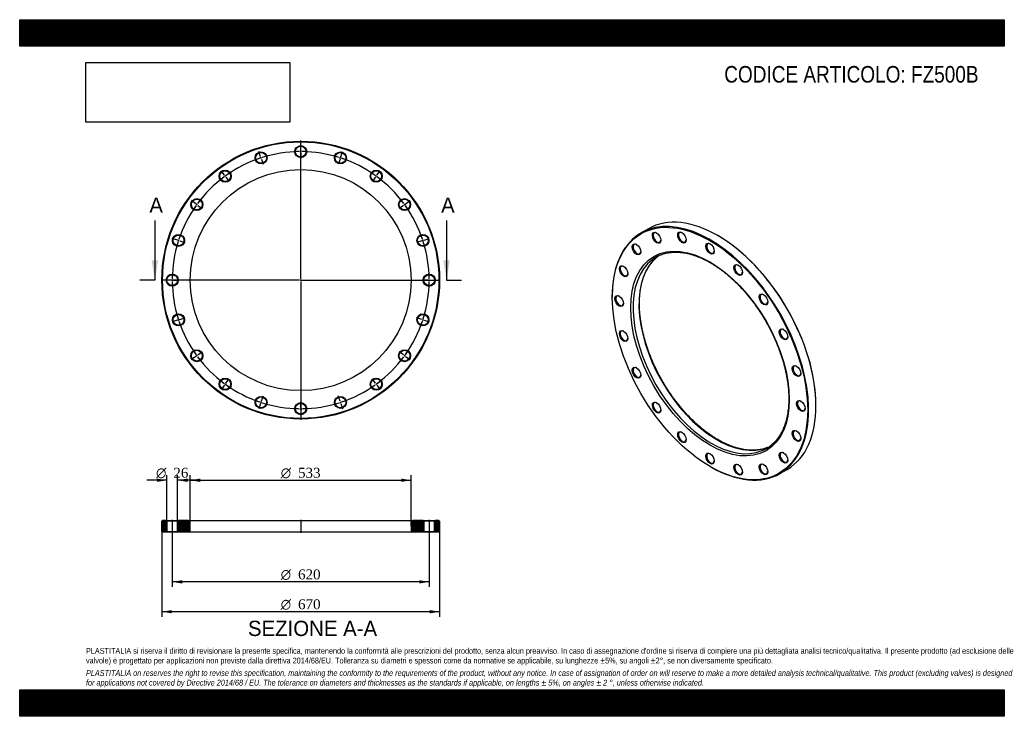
# Model space of a CAD drawing. Header units: millimetres. Extents: x 0 to 2376, y 0 to 1680.
import ezdxf
from ezdxf.enums import TextEntityAlignment as Align
from ezdxf.lldxf.tags import DXFTag

# ---------------------------------------------------------------- set-up
doc = ezdxf.new("R2010")
doc.units = ezdxf.units.MM
doc.header["$LTSCALE"] = 8
for name, color, linetype in [('Default', 7, 'Continuous'), ('DV2_Default', 7, 'Continuous'), ('DV3_Default', 7, 'Continuous'), ('FZ500B', 7, 'Continuous')]:
    doc.layers.add(name, color=color, linetype=linetype)
doc.styles.add('SEACAD_Solid_Edge_ANSI', font='seans.ttf')
doc.styles.add('SEACAD_Solid_Edge_ANSI1_Symbols', font='semeca1.ttf')
doc.styles.add('SEACAD_Times_New_Roman', font='times.ttf')
tags = doc.linetypes.add('CENTER2', pattern=[28.575, 19.05, -3.175, 3.175, -3.175]).pattern_tags.tags
tags[10:11] = [DXFTag(74, 4), DXFTag(75, 0), DXFTag(340, '0'), DXFTag(46, 0.0), DXFTag(50, 0.0), DXFTag(44, 0.0), DXFTag(45, 0.0)]
tags[8:9] = [DXFTag(74, 4), DXFTag(75, 0), DXFTag(340, '0'), DXFTag(46, 0.0), DXFTag(50, 0.0), DXFTag(44, 0.0), DXFTag(45, 0.0)]
tags[6:7] = [DXFTag(74, 4), DXFTag(75, 0), DXFTag(340, '0'), DXFTag(46, 0.0), DXFTag(50, 0.0), DXFTag(44, 0.0), DXFTag(45, 0.0)]
tags[4:5] = [DXFTag(74, 4), DXFTag(75, 0), DXFTag(340, '0'), DXFTag(46, 0.0), DXFTag(50, 0.0), DXFTag(44, 0.0), DXFTag(45, 0.0)]
picture_1 = doc.add_image_def('image1.jpg', size_in_pixel=(4302, 1260))

# ---------------------------------------------------------------- blocks, each defined once
blk = doc.blocks.new('SE')
at = {"layer": 'FZ500B', "color": 7, "linetype": 'Continuous'}
for p, q in [((1517.1, 1175.8), (1499.4, 1165.6)), ((1685.6, 1158.6), (1684.6, 1159.2)), ((1430, 1012.2), (1430, 1011)), ((1921.5, 748.9), (1921.5, 750.1)), ((1665.8, 602.5), (1666.9, 601.9)), ((1834.4, 585.3), (1852.1, 595.5))]:
    blk.add_line(p, q, dxfattribs=at)
for centre, major_axis in [((1665.8, 874.8), (-166.8, 288.8)), ((1537, 1154), (7.3, -12.6)), ((1598.1, 1154.7), (7.3, -12.6)), ((1665.8, 874.8), (135.3, -234.3)), ((1488.5, 1126), (7.3, -12.6)), ((1665.8, 1128), (7.3, -12.6)), ((1457.4, 1073.4), (7.3, -12.6)), ((1733.6, 1076.5), (7.3, -12.6)), ((1446.6, 1001.4), (7.3, -12.6)), ((1794.7, 1005.2), (7.3, -12.6)), ((1457.4, 917), (7.3, -12.6)), ((1843.2, 921.2), (7.3, -12.6)), ((1488.5, 828.5), (7.3, -12.6)), ((1874.3, 832.7), (7.3, -12.6)), ((1885, 748.3), (7.3, -12.6)), ((1537, 744.5), (7.3, -12.6)), ((1874.3, 676.3), (7.3, -12.6)), ((1598.1, 673.2), (7.3, -12.6)), ((1665.8, 621.7), (7.3, -12.6)), ((1843.2, 623.7), (7.3, -12.6)), ((1733.6, 595), (7.3, -12.6)), ((1794.7, 595.7), (7.3, -12.6))]:
    blk.add_ellipse(centre, major_axis=major_axis, ratio=0.57735, dxfattribs=at)
for centre, major_axis, start_param, end_param in [((1684.6, 885.7), (-167.5, 290.1), 3.141593, 6.283185), ((1666.9, 875.5), (167.5, -290.1), 0, 3.926991), ((1538.1, 1154.6), (-6.5, 11.3), 0, 3.870845), ((1538.1, 1154.6), (-6.5, 11.3), 5.553933, 6.283185), ((1599.2, 1155.3), (-6.5, 11.3), 0, 3.870845), ((1599.2, 1155.3), (-6.5, 11.3), 5.553933, 6.283185), ((1666.9, 1128.6), (-6.5, 11.3), 5.553933, 6.283185), ((1685.6, 886.3), (166.8, -288.8), 0.785398, 2.356194), ((1489.6, 1126.6), (-6.5, 11.3), 0, 3.870845), ((1489.6, 1126.6), (-6.5, 11.3), 5.553933, 6.283185), ((1666.9, 1128.6), (-6.5, 11.3), 0, 3.870845), ((1668.7, 876.5), (-133.3, 230.8), 0.072971, 3.06788), ((1682.8, 884.6), (133.3, -230.8), 3.213414, 6.208783), ((1668.7, 876.5), (-133.3, 230.8), 0, 0.072971), ((1668.7, 876.5), (-133.3, 230.8), 6.209557, 6.283185), ((1682.8, 884.6), (133.3, -230.8), 3.194684, 3.213414), ((1458.4, 1074), (-6.5, 11.3), 0, 3.870845), ((1458.4, 1074), (-6.5, 11.3), 5.553933, 6.283185), ((1734.6, 1077.1), (-6.5, 11.3), 0, 3.870845), ((1734.6, 1077.1), (-6.5, 11.3), 5.553933, 6.283185), ((1447.7, 1002), (-6.5, 11.3), 0, 3.870845), ((1447.7, 1002), (-6.5, 11.3), 5.553933, 6.283185), ((1795.7, 1005.8), (-6.5, 11.3), 0, 3.870845), ((1795.7, 1005.8), (-6.5, 11.3), 5.553933, 6.283185), ((1458.4, 917.6), (-6.5, 11.3), 0, 3.870845), ((1458.4, 917.6), (-6.5, 11.3), 5.553933, 6.283185), ((1844.2, 921.8), (-6.5, 11.3), 0, 3.870845), ((1844.2, 921.8), (-6.5, 11.3), 5.553933, 6.283185), ((1489.6, 829.1), (-6.5, 11.3), 0, 3.870845), ((1489.6, 829.1), (-6.5, 11.3), 5.553933, 6.283185), ((1875.4, 833.3), (-6.5, 11.3), 0, 3.870845), ((1875.4, 833.3), (-6.5, 11.3), 5.553933, 6.283185), ((1886.1, 748.9), (-6.5, 11.3), 5.553933, 6.283185), ((1538.1, 745.1), (-6.5, 11.3), 0, 3.870845), ((1538.1, 745.1), (-6.5, 11.3), 5.553933, 6.283185), ((1886.1, 748.9), (-6.5, 11.3), 0, 3.870845), ((1875.4, 676.9), (-6.5, 11.3), 5.553933, 6.283185), ((1599.2, 673.8), (-6.5, 11.3), 0, 3.870845), ((1599.2, 673.8), (-6.5, 11.3), 5.553933, 6.283185), ((1875.4, 676.9), (-6.5, 11.3), 0, 3.870845), ((1668.7, 876.5), (-133.3, 230.8), 3.06788, 3.21207), ((1682.8, 884.6), (133.3, -230.8), -0.074402, -0.053091), ((1666.9, 622.3), (-6.5, 11.3), 0, 3.870845), ((1666.9, 622.3), (-6.5, 11.3), 5.553933, 6.283185), ((1844.2, 624.3), (-6.5, 11.3), 0, 3.870845), ((1844.2, 624.3), (-6.5, 11.3), 5.553933, 6.283185), ((1666.9, 875.5), (167.5, -290.1), 5.497787, 6.283185), ((1734.6, 595.6), (-6.5, 11.3), 0, 3.870845), ((1734.6, 595.6), (-6.5, 11.3), 5.553933, 6.283185), ((1795.7, 596.3), (-6.5, 11.3), 0, 3.870845), ((1795.7, 596.3), (-6.5, 11.3), 5.553933, 6.283185)]:
    blk.add_ellipse(centre, major_axis=major_axis, ratio=0.57735, start_param=start_param, end_param=end_param, dxfattribs=at)
for points, knots in [([(1545.3, 1112.1), (1546.3, 1112.5), (1548.9, 1113.6), (1553.7, 1115.3), (1559.6, 1116.8), (1565.6, 1118.1), (1571.9, 1118.9), (1578.2, 1119.4), (1584.7, 1119.5), (1591.3, 1119.2), (1598.1, 1118.5), (1604.9, 1117.5), (1611.9, 1116.1), (1618.9, 1114.4), (1626, 1112.3), (1633.2, 1109.8), (1640.4, 1107), (1647.7, 1103.8), (1655, 1100.2), (1662.4, 1096.4), (1669.7, 1092.1), (1677.1, 1087.6), (1684.4, 1082.7), (1691.8, 1077.5), (1699, 1072), (1706.3, 1066.2), (1713.5, 1060.1), (1720.6, 1053.7), (1727.6, 1047.1), (1734.6, 1040.1), (1741.4, 1033), (1748.2, 1025.5), (1754.8, 1017.9), (1761.3, 1010), (1767.6, 1001.9), (1773.8, 993.7), (1779.8, 985.2), (1785.7, 976.6), (1791.3, 967.8), (1796.8, 958.9), (1802.1, 949.8), (1807.1, 940.7), (1812, 931.4), (1816.6, 922), (1821, 912.6), (1825.2, 903.1), (1829.1, 893.6), (1832.8, 884.1), (1836.2, 874.5), (1839.4, 865), (1842.3, 855.5), (1844.9, 846), (1847.3, 836.5), (1849.4, 827.1), (1851.2, 817.8), (1852.7, 808.6), (1853.9, 799.5), (1854.9, 790.5), (1855.5, 781.6), (1855.9, 772.9), (1856, 764.4), (1855.8, 756), (1855.3, 747.8), (1854.5, 739.9), (1853.5, 732.1), (1852.1, 724.6), (1850.5, 717.2), (1848.6, 710.2), (1846.5, 703.4), (1844.1, 696.9), (1841.4, 690.6), (1838.4, 684.6), (1835.2, 678.9), (1831.7, 673.6), (1828, 668.5), (1824, 663.7), (1819.8, 659.3), (1815.4, 655.3), (1812.3, 652.6), (1810.7, 651.5), (1810.7, 651.5)], [0, 0, 0, 0, 0.006526, 0.019774, 0.033006, 0.046218, 0.059407, 0.072574, 0.085717, 0.098839, 0.111941, 0.125027, 0.1381, 0.15116, 0.164213, 0.177258, 0.190299, 0.203337, 0.216373, 0.229409, 0.242444, 0.25548, 0.268517, 0.281555, 0.294595, 0.307637, 0.32068, 0.333726, 0.346774, 0.359823, 0.372874, 0.385927, 0.398981, 0.412037, 0.425094, 0.438152, 0.45121, 0.46427, 0.47733, 0.49039, 0.503451, 0.516512, 0.529572, 0.542632, 0.555692, 0.568751, 0.581809, 0.594865, 0.607921, 0.620975, 0.634028, 0.647079, 0.660128, 0.673176, 0.686221, 0.699264, 0.712305, 0.725343, 0.73838, 0.751414, 0.764447, 0.777478, 0.790508, 0.803537, 0.816567, 0.829597, 0.84263, 0.855667, 0.86871, 0.88176, 0.89482, 0.907893, 0.920982, 0.934089, 0.947217, 0.960367, 0.973542, 0.98674, 0.999961, 1, 1, 1, 1]), ([(1684.8, 667.2), (1683.4, 668.1), (1679.9, 670.1), (1673.6, 674.1), (1666.3, 679), (1658.9, 684.2), (1651.6, 689.7), (1644.4, 695.6), (1637.2, 701.7), (1630.1, 708.1), (1623.1, 714.8), (1616.1, 721.8), (1609.3, 729), (1602.6, 736.4), (1596, 744.1), (1589.5, 752), (1583.2, 760.1), (1577, 768.4), (1571, 776.9), (1565.2, 785.5), (1559.6, 794.3), (1554.1, 803.2), (1548.8, 812.3), (1543.8, 821.5), (1539, 830.8), (1534.4, 840.1), (1530, 849.5), (1525.8, 859), (1521.9, 868.5), (1518.3, 878.1), (1514.9, 887.6), (1511.8, 897.2), (1508.9, 906.7), (1506.3, 916.2), (1504, 925.7), (1501.9, 935), (1500.1, 944.3), (1498.7, 953.5), (1497.5, 962.6), (1496.5, 971.6), (1495.9, 980.5), (1495.6, 989.1), (1495.5, 997.7), (1495.7, 1006), (1496.3, 1014.2), (1497.1, 1022.1), (1498.1, 1029.9), (1499.5, 1037.4), (1501.1, 1044.7), (1503.1, 1051.7), (1505.3, 1058.5), (1507.7, 1065), (1510.4, 1071.2), (1513.4, 1077.1), (1516.7, 1082.8), (1520.2, 1088.1), (1523.9, 1093.2), (1527.9, 1097.9), (1532.1, 1102.3), (1536.4, 1106.2), (1539.1, 1108.3), (1540.6, 1109.5)], [0, 0, 0, 0, 0.008983, 0.026078, 0.043175, 0.060274, 0.077375, 0.094478, 0.111584, 0.128693, 0.145804, 0.162918, 0.180034, 0.197151, 0.214271, 0.231393, 0.248516, 0.265641, 0.282766, 0.299893, 0.31702, 0.334148, 0.351276, 0.368404, 0.385532, 0.402659, 0.419786, 0.436911, 0.454035, 0.471158, 0.48828, 0.505399, 0.522517, 0.539632, 0.556745, 0.573855, 0.590962, 0.608067, 0.625168, 0.642267, 0.659363, 0.676456, 0.693547, 0.710636, 0.727724, 0.744811, 0.761899, 0.778988, 0.79608, 0.813177, 0.830282, 0.847398, 0.864527, 0.881673, 0.898841, 0.916032, 0.933252, 0.950501, 0.967782, 0.985094, 1, 1, 1, 1]), ([(1806.1, 649), (1805.3, 648.6), (1803, 647.6), (1798.4, 646.1), (1792.6, 644.4), (1786.5, 643.2), (1780.3, 642.3), (1774, 641.8), (1767.5, 641.7), (1760.9, 641.9), (1754.2, 642.5), (1747.3, 643.5), (1740.4, 644.8), (1733.4, 646.5), (1726.3, 648.6), (1719.1, 651), (1711.9, 653.8), (1704.6, 657), (1697.3, 660.5), (1690.5, 664), (1686.7, 666.2), (1684.8, 667.2)], [0, 0, 0, 0, 0.020347, 0.076305, 0.132199, 0.188011, 0.24373, 0.299349, 0.354871, 0.410302, 0.46565, 0.520928, 0.576145, 0.631313, 0.686444, 0.741546, 0.796627, 0.851695, 0.906754, 0.96181, 1, 1, 1, 1])]:
    blk.add_open_spline(points, degree=3, knots=knots, dxfattribs=at)
blk = doc.blocks.new('SE1')
at = {"layer": 'Default', "color": 7, "linetype": 'CENTER2'}
for start, end in [(90.5545, 107.4455), (72.5545, 89.4455), (108.5545, 125.4455), (54.5545, 71.4455), (126.5545, 143.4455), (36.5545, 53.4455), (144.5545, 161.4455), (18.5545, 35.4455), (162.5545, 179.4455), (0.5545, 17.4455), (180.5545, 197.4455), (342.5545, 359.4455), (198.5545, 215.4455), (324.5545, 341.4455), (216.5545, 233.4455), (306.5545, 323.4455), (234.5545, 251.4455), (288.5545, 305.4455), (252.5545, 269.4455), (270.5545, 287.4455)]:
    blk.add_arc((678.1, 1051.9), 310, start, end, dxfattribs=at)
at = {"layer": 'DV2_Default', "color": 7, "linetype": 'CENTER2'}
for p, q in [((678.1, 1054.9), (678.1, 1388.6)), ((678.1, 1364.9), (678.1, 1378.1)), ((581.4, 1349.6), (577.3, 1362.2)), ((678.1, 1360.4), (678.1, 1363.4)), ((678.1, 1358.9), (678.1, 1345.6)), ((774.9, 1349.6), (779, 1362.2)), ((582.8, 1345.3), (581.9, 1348.1)), ((583.3, 1343.9), (587.4, 1331.3)), ((773, 1343.9), (768.9, 1331.3)), ((773.5, 1345.3), (774.4, 1348.1)), ((494.2, 1305.1), (486.4, 1315.8)), ((862.1, 1305.1), (869.9, 1315.8)), ((496.8, 1301.5), (495.1, 1303.9)), ((497.7, 1300.3), (505.5, 1289.5)), ((858.6, 1300.3), (850.8, 1289.5)), ((859.5, 1301.5), (861.2, 1303.9)), ((424.9, 1235.9), (414.2, 1243.7)), ((931.4, 1235.9), (942.1, 1243.7)), ((428.6, 1233.2), (426.1, 1235)), ((429.8, 1232.3), (440.5, 1224.5)), ((926.5, 1232.3), (915.8, 1224.5)), ((927.7, 1233.2), (930.2, 1235)), ((380.5, 1148.6), (367.9, 1152.7)), ((384.7, 1147.2), (381.9, 1148.1)), ((386.2, 1146.8), (398.8, 1142.7)), ((970.1, 1146.8), (957.5, 1142.7)), ((971.5, 1147.2), (974.4, 1148.1)), ((975.8, 1148.6), (988.4, 1152.7)), ((675.1, 1051.9), (341.4, 1051.9)), ((365.1, 1051.9), (351.9, 1051.9)), ((369.6, 1051.9), (366.6, 1051.9)), ((371.1, 1051.9), (384.4, 1051.9)), ((679.6, 1051.9), (676.6, 1051.9)), ((678.1, 1053.4), (678.1, 1050.4)), ((678.1, 1048.9), (678.1, 715.1)), ((681.1, 1051.9), (1014.9, 1051.9)), ((985.1, 1051.9), (971.9, 1051.9)), ((985.1, 1051.9), (973.4, 1051.9)), ((986.6, 1051.9), (989.6, 1051.9)), ((986.6, 1051.9), (989.6, 1051.9)), ((991.1, 1051.9), (1002.9, 1051.9)), ((991.1, 1051.9), (1004.4, 1051.9)), ((380.5, 955.2), (367.9, 951.1)), ((384.7, 956.6), (381.9, 955.6)), ((386.2, 957), (398.8, 961.1)), ((970.1, 957), (957.5, 961.1)), ((971.5, 956.6), (974.4, 955.6)), ((975.8, 955.2), (988.4, 951.1)), ((429.8, 871.4), (440.5, 879.2)), ((926.5, 871.4), (915.8, 879.2)), ((424.9, 867.9), (414.2, 860.1)), ((428.6, 870.6), (426.1, 868.8)), ((927.7, 870.6), (930.2, 868.8)), ((931.4, 867.9), (942.1, 860.1)), ((497.7, 803.5), (505.5, 814.2)), ((858.6, 803.5), (850.8, 814.2)), ((494.2, 798.7), (486.4, 787.9)), ((496.8, 802.3), (495.1, 799.9)), ((859.5, 802.3), (861.2, 799.9)), ((862.1, 798.7), (869.9, 787.9)), ((583.3, 759.9), (587.4, 772.5)), ((773, 759.9), (768.9, 772.5)), ((581.4, 754.2), (577.3, 741.6)), ((582.8, 758.5), (581.9, 755.6)), ((678.1, 744.9), (678.1, 758.1)), ((678.1, 743.4), (678.1, 740.4)), ((678.1, 738.9), (678.1, 725.6)), ((773.5, 758.5), (774.4, 755.6)), ((774.9, 754.2), (779, 741.6))]:
    blk.add_line(p, q, dxfattribs=at)
for start, end in [(90.5545, 93.0034), (89.7228, 90.2772), (86.9966, 89.4455), (108.5545, 111.0034), (107.7228, 108.2772), (104.9966, 107.4455), (72.5545, 75.0034), (71.7228, 72.2772), (68.9966, 71.4455), (122.9966, 125.4455), (54.5545, 57.0034), (126.5545, 129.0034), (125.7228, 126.2772), (53.7228, 54.2772), (50.9966, 53.4455), (140.9966, 143.4455), (36.5545, 39.0034), (144.5545, 147.0034), (143.7228, 144.2772), (35.7228, 36.2772), (32.9966, 35.4455), (162.5545, 165.0034), (161.7228, 162.2772), (158.9966, 161.4455), (18.5545, 21.0034), (17.7228, 18.2772), (14.9966, 17.4455), (179.7228, 180.2772), (176.9966, 179.4455), (180.5545, 183.0034), (0.5545, 3.0034), (356.9966, 359.4455), (0.5545, 2.7262), (357.2738, 359.4455), (359.7228, 0.2772), (359.7228, 0.2772), (194.9966, 197.4455), (197.7228, 198.2772), (198.5545, 201.0034), (338.9966, 341.4455), (341.7228, 342.2772), (342.5545, 345.0034), (212.9966, 215.4455), (324.5545, 327.0034), (215.7228, 216.2772), (216.5545, 219.0034), (320.9966, 323.4455), (323.7228, 324.2772), (230.9966, 233.4455), (306.5545, 309.0034), (233.7228, 234.2772), (234.5545, 237.0034), (302.9966, 305.4455), (305.7228, 306.2772), (248.9966, 251.4455), (288.5545, 291.0034), (251.7228, 252.2772), (252.5545, 255.0034), (266.9966, 269.4455), (269.7228, 270.2772), (270.5545, 273.0034), (284.9966, 287.4455), (287.7228, 288.2772)]:
    blk.add_arc((678.1, 1051.9), 310, start, end, dxfattribs=at)
at = {"layer": 'FZ500B', "color": 7, "linetype": 'Continuous'}
for centre, radius in [((678.1, 1051.9), 335), ((678.1, 1051.9), 333.5), ((582.4, 1346.7), 14.5), ((582.4, 1346.7), 13), ((678.1, 1361.9), 14.5), ((678.1, 1361.9), 13), ((773.9, 1346.7), 14.5), ((773.9, 1346.7), 13), ((678.1, 1051.9), 266.5), ((495.9, 1302.7), 14.5), ((495.9, 1302.7), 13), ((860.4, 1302.7), 14.5), ((860.4, 1302.7), 13), ((427.4, 1234.1), 14.5), ((427.4, 1234.1), 13), ((928.9, 1234.1), 14.5), ((928.9, 1234.1), 13), ((383.3, 1147.7), 14.5), ((383.3, 1147.7), 13), ((973, 1147.7), 14.5), ((973, 1147.7), 13), ((368.1, 1051.9), 14.5), ((368.1, 1051.9), 13), ((988.1, 1051.9), 14.5), ((988.1, 1051.9), 13), ((383.3, 956.1), 14.5), ((383.3, 956.1), 13), ((973, 956.1), 14.5), ((973, 956.1), 13), ((427.4, 869.7), 14.5), ((427.4, 869.7), 13), ((928.9, 869.7), 14.5), ((928.9, 869.7), 13), ((495.9, 801.1), 14.5), ((495.9, 801.1), 13), ((860.4, 801.1), 14.5), ((860.4, 801.1), 13), ((582.4, 757.1), 14.5), ((582.4, 757.1), 13), ((773.9, 757.1), 14.5), ((773.9, 757.1), 13), ((678.1, 741.9), 14.5), ((678.1, 741.9), 13)]:
    blk.add_circle(centre, radius, dxfattribs=at)
blk = doc.blocks.new('SE3')
at = {"color": 7, "linetype": 'Continuous', "style": 'SEACAD_Solid_Edge_ANSI'}
blk.add_text('A', height=36.8, dxfattribs=at).set_placement((312.9, 1251.1), align=Align.TOP_LEFT)
blk = doc.blocks.new('SE4')
at = {"color": 7, "linetype": 'Continuous', "style": 'SEACAD_Solid_Edge_ANSI'}
blk.add_text('A', height=36.8, dxfattribs=at).set_placement((1016.9, 1251.1), align=Align.TOP_LEFT)
blk = doc.blocks.new('SEANNOT_GROUP')
at = {"linetype": 'Continuous'}
blk.add_hatch(color=7, dxfattribs=at).paths.add_polyline_path([(318.1, 1099.9), (326.1, 1051.9), (334.1, 1099.9)])
at = {"color": 7, "linetype": 'Continuous'}
blk.add_lwpolyline([(326.1, 1195.9), (326.1, 1051.9)], dxfattribs=at)
blk = doc.blocks.new('SEANNOT_GROUP1')
at = {"linetype": 'Continuous'}
blk.add_hatch(color=7, dxfattribs=at).paths.add_polyline_path([(1022.1, 1099.9), (1030.1, 1051.9), (1038.1, 1099.9)])
at = {"color": 7, "linetype": 'Continuous'}
blk.add_lwpolyline([(1030.1, 1195.9), (1030.1, 1051.9)], dxfattribs=at)
blk = doc.blocks.new('SE2')
at = {"layer": 'Default', "color": 7, "linetype": 'CENTER2'}
for p, q in [((326.1, 1051.9), (290.1, 1051.9)), ((1030.1, 1051.9), (1066.1, 1051.9))]:
    blk.add_line(p, q, dxfattribs=at)
at = {"layer": 'Default'}
for name in ['SE3', 'SE4', 'SEANNOT_GROUP', 'SEANNOT_GROUP1']:
    blk.add_blockref(name, (0, 0), dxfattribs=at)
blk = doc.blocks.new('SE5')
at = {"layer": 'FZ500B', "linetype": 'Continuous'}
h = blk.add_hatch(dxfattribs=at)
h.set_pattern_fill('LINE', scale=0.62992, angle=45, style=0)
h.paths.add_polyline_path([(353.6, 472.2), (344.6, 472.2), (343.1, 470.7), (343.1, 445.7), (344.6, 444.2), (353.6, 444.2), (355.1, 445.7), (355.1, 470.7)])
h = blk.add_hatch(dxfattribs=at)
h.set_pattern_fill('LINE', scale=0.62992, angle=45, style=0)
edge = h.paths.add_edge_path()
edge.add_line((382.6, 444.2), (407.6, 444.2))
edge.add_arc((407.6, 448.2), 4, 270, 360)
edge.add_line((411.6, 448.2), (411.6, 468.2))
edge.add_arc((407.6, 468.2), 4, 0, 90)
edge.add_line((407.6, 472.2), (382.6, 472.2))
edge.add_line((382.6, 472.2), (381.1, 470.7))
edge.add_line((381.1, 470.7), (381.1, 445.7))
edge.add_line((381.1, 445.7), (382.6, 444.2))
h = blk.add_hatch(dxfattribs=at)
h.set_pattern_fill('LINE', scale=0.629921, angle=45, style=0)
edge = h.paths.add_edge_path()
edge.add_line((975.1, 445.7), (975.1, 470.7))
edge.add_line((975.1, 470.7), (973.6, 472.2))
edge.add_line((973.6, 472.2), (948.6, 472.2))
edge.add_arc((948.6, 468.2), 4, 90, 180)
edge.add_line((944.6, 468.2), (944.6, 448.2))
edge.add_arc((948.6, 448.2), 4, 180, 270)
edge.add_line((948.6, 444.2), (973.6, 444.2))
edge.add_line((973.6, 444.2), (975.1, 445.7))
h = blk.add_hatch(dxfattribs=at)
h.set_pattern_fill('LINE', scale=0.629921, angle=45, style=0)
h.paths.add_polyline_path([(1001.1, 470.7), (1001.1, 445.7), (1002.6, 444.2), (1011.6, 444.2), (1013.1, 445.7), (1013.1, 470.7), (1011.6, 472.2), (1002.6, 472.2)])
at = {"layer": 'DV3_Default', "color": 7, "linetype": 'CENTER2'}
for p, q in [((368.1, 474), (368.1, 442.5)), ((678.1, 474), (678.1, 442.5)), ((988.1, 474), (988.1, 442.5))]:
    blk.add_line(p, q, dxfattribs=at)
at = {"layer": 'FZ500B', "color": 7, "linetype": 'Continuous'}
for p, q in [((344.6, 472.2), (343.1, 470.7)), ((343.1, 445.7), (343.1, 470.7)), ((353.6, 472.2), (344.6, 472.2)), ((353.6, 472.2), (382.6, 472.2)), ((353.6, 472.2), (355.1, 470.7)), ((381.1, 470.7), (355.1, 470.7)), ((355.1, 470.7), (355.1, 445.7)), ((381.1, 470.7), (382.6, 472.2)), ((381.1, 445.7), (381.1, 470.7)), ((407.6, 472.2), (382.6, 472.2)), ((407.6, 472.2), (948.6, 472.2)), ((411.6, 448.2), (411.6, 468.2)), ((944.6, 468.2), (944.6, 448.2)), ((973.6, 472.2), (948.6, 472.2)), ((973.6, 472.2), (1002.6, 472.2)), ((973.6, 472.2), (975.1, 470.7)), ((1001.1, 470.7), (975.1, 470.7)), ((975.1, 470.7), (975.1, 445.7)), ((1001.1, 470.7), (1002.6, 472.2)), ((1001.1, 445.7), (1001.1, 470.7)), ((1011.6, 472.2), (1002.6, 472.2)), ((1013.1, 470.7), (1011.6, 472.2)), ((1013.1, 470.7), (1013.1, 445.7)), ((343.1, 445.7), (344.6, 444.2)), ((353.6, 444.2), (344.6, 444.2)), ((355.1, 445.7), (353.6, 444.2)), ((382.6, 444.2), (353.6, 444.2)), ((355.1, 445.7), (381.1, 445.7)), ((382.6, 444.2), (381.1, 445.7)), ((407.6, 444.2), (382.6, 444.2)), ((948.6, 444.2), (407.6, 444.2)), ((973.6, 444.2), (948.6, 444.2)), ((975.1, 445.7), (973.6, 444.2)), ((1002.6, 444.2), (973.6, 444.2)), ((975.1, 445.7), (1001.1, 445.7)), ((1002.6, 444.2), (1001.1, 445.7)), ((1011.6, 444.2), (1002.6, 444.2)), ((1011.6, 444.2), (1013.1, 445.7))]:
    blk.add_line(p, q, dxfattribs=at)
for centre, start, end in [((407.6, 468.2), 0, 90), ((948.6, 468.2), 90, 180), ((407.6, 448.2), 270, 0), ((948.6, 448.2), 180, 270)]:
    blk.add_arc(centre, 4, start, end, dxfattribs=at)
blk = doc.blocks.new('GDimGGroup')
at = {"layer": 'Default', "linetype": 'Continuous'}
for points in [[(367.1, 248.2), (367.1, 256.2), (343.1, 252.2)], [(989.1, 248.2), (1013.1, 252.2), (989.1, 256.2)]]:
    blk.add_hatch(color=7, dxfattribs=at).paths.add_polyline_path(points)
at = {"layer": 'Default', "color": 7, "linetype": 'Continuous'}
for p, q in [((343.1, 458.2), (343.1, 240.2)), ((1013.1, 458.2), (1013.1, 240.2)), ((1013.1, 252.2), (343.1, 252.2))]:
    blk.add_line(p, q, dxfattribs=at)
for s, style, p in [('O', 'SEACAD_Solid_Edge_ANSI1_Symbols', (630, 282.2)), ('670', 'SEACAD_Times_New_Roman', (671.7, 282.2))]:
    blk.add_text(s, height=24, dxfattribs=dict(at, style=style)).set_placement(p, align=Align.TOP_LEFT)
blk = doc.blocks.new('GDimGGroup1')
at = {"layer": 'Default', "linetype": 'Continuous'}
for points in [[(392.1, 320.2), (392.1, 328.2), (368.1, 324.2)], [(964.1, 320.2), (988.1, 324.2), (964.1, 328.2)]]:
    blk.add_hatch(color=7, dxfattribs=at).paths.add_polyline_path(points)
at = {"layer": 'Default', "color": 7, "linetype": 'Continuous'}
for p, q in [((368.1, 444.2), (368.1, 312.2)), ((988.1, 444.2), (988.1, 312.2)), ((988.1, 324.2), (368.1, 324.2))]:
    blk.add_line(p, q, dxfattribs=at)
for s, style, p in [('O', 'SEACAD_Solid_Edge_ANSI1_Symbols', (630, 354.2)), ('620', 'SEACAD_Times_New_Roman', (671.7, 354.2))]:
    blk.add_text(s, height=24, dxfattribs=dict(at, style=style)).set_placement(p, align=Align.TOP_LEFT)
blk = doc.blocks.new('GDimGGroup2')
at = {"layer": 'Default', "linetype": 'Continuous'}
for points in [[(435.6, 573.3), (411.6, 569.3), (435.6, 565.3)], [(920.6, 573.3), (920.6, 565.3), (944.6, 569.3)]]:
    blk.add_hatch(color=7, dxfattribs=at).paths.add_polyline_path(points)
at = {"layer": 'Default', "color": 7, "linetype": 'Continuous'}
for p, q in [((411.6, 458.2), (411.6, 581.3)), ((944.6, 458.2), (944.6, 581.3)), ((411.6, 569.3), (944.6, 569.3))]:
    blk.add_line(p, q, dxfattribs=at)
for s, style, p in [('O', 'SEACAD_Solid_Edge_ANSI1_Symbols', (630, 599.3)), ('533', 'SEACAD_Times_New_Roman', (671.7, 599.3))]:
    blk.add_text(s, height=24, dxfattribs=dict(at, style=style)).set_placement(p, align=Align.TOP_LEFT)
blk = doc.blocks.new('GDimGGroup3')
at = {"layer": 'Default', "linetype": 'Continuous'}
for points in [[(331.1, 573.3), (331.1, 565.3), (355.1, 569.3)], [(405.1, 573.3), (381.1, 569.3), (405.1, 565.3)]]:
    blk.add_hatch(color=7, dxfattribs=at).paths.add_polyline_path(points)
at = {"layer": 'Default', "color": 7, "linetype": 'Continuous'}
for p, q in [((355.1, 470.7), (355.1, 581.3)), ((381.1, 470.7), (381.1, 581.3)), ((355.1, 569.3), (307.1, 569.3)), ((429.1, 569.3), (381.1, 569.3))]:
    blk.add_line(p, q, dxfattribs=at)
for s, style, p in [('O', 'SEACAD_Solid_Edge_ANSI1_Symbols', (329.1, 599.3)), ('26', 'SEACAD_Times_New_Roman', (370.8, 599.3))]:
    blk.add_text(s, height=24, dxfattribs=dict(at, style=style)).set_placement(p, align=Align.TOP_LEFT)

msp = doc.modelspace()

# ---------------------------------------------------------------- hatches: boundary and pattern name
at = {"layer": 'Default', "linetype": 'Continuous'}
h = msp.add_hatch(dxfattribs=at)
h.set_pattern_fill('LINE', scale=0.629921, angle=45, style=0)
h.paths.add_polyline_path([(2376, 1616), (2376, 1680), (0, 1680), (0, 1616)])
for points in [[(2376, 1616), (2376, 1680), (0, 1680), (0, 1616)], [(2376, 0), (2376, 64), (0, 64), (0, 0)]]:
    msp.add_hatch(color=7, dxfattribs=at).paths.add_polyline_path(points)
h = msp.add_hatch(dxfattribs=at)
h.set_pattern_fill('LINE', scale=0.629921, angle=45, style=0)
h.paths.add_polyline_path([(2376, 0), (2376, 64), (0, 64), (0, 0)])

# ---------------------------------------------------------------- linework, layer by layer
at = {"layer": 'Default', "color": 7, "linetype": 'Continuous'}
for p, q in [((0, 1680), (2376, 1680)), ((0, 1616), (0, 1680)), ((2376, 1680), (2376, 1616)), ((2376, 1616), (0, 1616)), ((0, 64), (2376, 64)), ((0, 0), (0, 64)), ((2376, 64), (2376, 0)), ((2376, 0), (0, 0))]:
    msp.add_line(p, q, dxfattribs=at)

# ---------------------------------------------------------------- block references
at = {"layer": 'Default'}
for name in ['SE1', 'SE2', 'SE', 'GDimGGroup3', 'GDimGGroup2', 'SE5', 'GDimGGroup', 'GDimGGroup1']:
    msp.add_blockref(name, (0, 0), dxfattribs=at)

# ---------------------------------------------------------------- texts
at = {"layer": 'Default', "color": 7, "linetype": 'Continuous', "style": 'SEACAD_Solid_Edge_ANSI'}
msp.add_text('SEZIONE A-A', height=36.8, dxfattribs=at).set_placement((550.8, 230.4), align=Align.TOP_LEFT)
at = {"layer": 'Default', "attachment_point": 1}
for s, insert, char_height, width in [('{\\fArial Narrow|b0||i0||c0|p34;\\C7;\\H40.;\\W1.;CODICE ARTICOLO: FZ500B}', (1700.2, 1568.3), 40, 634.397), ("{\\fArial Narrow|b0||i0||c0|p34;\\C7;\\H14.;\\W1.;PLASTITALIA si riserva il diritto di revisionare la presente specifica, mantenendo la conformità alle prescrizioni del prodotto, senza alcun preavviso. In caso di assegnazione d'ordine si riserva di compiere una più dettagliata analisi tecnico/qualitativa. Il presente prodotto (ad esclusione delle \\P}{\\fArial Narrow|b0||i0||c0|p34;\\C7;\\H14.;\\W1.;valvole) è progettato per applicazioni non previste dalla direttiva 2014/68/EU. Tolleranza su diametri e spessori come da normative se applicabile, su lunghezze ±5%, su angoli ±2°, se non diversamente specificato.\\P}{\\fArial Narrow|b0||i0||c0|p34;\\C7;\\H4.;\\W1.;   \\P}{\\fArial Narrow|b0||i1||c0|p34;\\C7;\\H14.;\\W1.;PLASTITALIA on reserves the right to revise this specification, maintaining the conformity to the requirements of the product, without any notice. In case of assignation of order on will reserve to make a more detailed analysis technical/qualitative. This product (excluding valves) is designed \\P}{\\fArial Narrow|b0||i1||c0|p34;\\C7;\\H14.;\\W1.;for applications not covered by Directive 2014/68 / EU. The tolerance on diameters and thicknesses as the standards if applicable, on lengths ± 5%, on angles ± 2 °, unless otherwise indicated.\\P}", (160, 164.8), 14, 2056)]:
    msp.add_mtext(s, dxfattribs=dict(at, insert=insert, char_height=char_height, width=width))

# ---------------------------------------------------------------- pictures from other files: only their frames are drawn
image = msp.add_image(picture_1, insert=(160, 1432.8), size_in_units=(491.7, 144))
image.dxf.flags = 7

doc.saveas('drawing.dxf')
